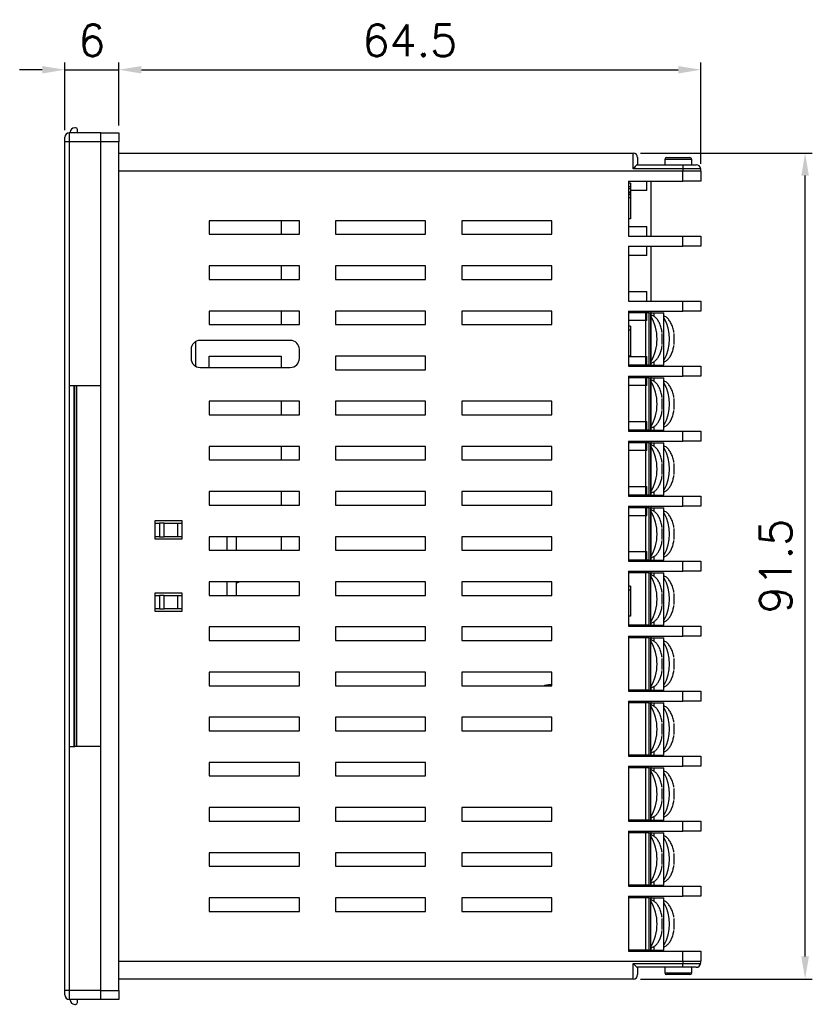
# Model space of a CAD drawing. Extents: x -3 to 729, y -109 to 136.
# Tile 3 of 4: x 160 to 248, y 7 to 116. Entities that reach past the tile are written whole.
import ezdxf

# ---------------------------------------------------------------- set-up
doc = ezdxf.new("R2010")
doc.units = 0
doc.layers.add('Z_OM_DIM', color=3, linetype='CONTINUOUS')
doc.layers.add('Z_OM_OUTLINE', color=7, linetype='CONTINUOUS', lineweight=30)
doc.styles.get("Standard").update_dxf_attribs({"font": 'txt.shx'})
doc.dimstyles.new('AM_ISO$0', dxfattribs={"dimtxt": 3.5, "dimasz": 2.5, "dimexe": 0.8, "dimexo": 0.8, "dimgap": 1.5, "dimtad": 1, "dimdec": 1, "dimzin": 1, "dimdsep": 46, "dimtxsty": 'Standard', "dimcen": 0, "dimclrd": 256, "dimclre": 256, "dimclrt": 2, "dimadec": 0, "dimazin": 2, "dimtp": 0.1, "dimtm": 0.1, "dimtfac": 0.71, "dimtdec": 1, "dimtmove": 0, "dimatfit": 3, "dimfxl": 1, "dimlwd": -1, "dimlwe": -1, "dimarcsym": 0})

# ---------------------------------------------------------------- blocks, each defined once
blk = doc.blocks.new('*D12')
at = {"layer": 'Z_OM_DIM', "transparency": 16777216}
for p, q in [((165.44, 104.09), (165.44, 111.57)), ((171.44, 104.59), (171.44, 111.57)), ((162.94, 110.77), (160.44, 110.77)), ((165.44, 110.77), (171.44, 110.77)), ((173.94, 110.77), (176.44, 110.77))]:
    blk.add_line(p, q, dxfattribs=at)
for points in [[(162.94, 111.18), (162.94, 110.35), (165.44, 110.77)], [(173.94, 111.18), (173.94, 110.35), (171.44, 110.77)]]:
    blk.add_solid(points, dxfattribs=at)
at = {"layer": 'Z_OM_DIM', "color": 2, "transparency": 16777216, "insert": (168.44, 114.02), "char_height": 3.5, "attachment_point": 5}
blk.add_mtext('6', dxfattribs=at)
blk = doc.blocks.new('*D13')
at = {"layer": 'Z_OM_DIM', "transparency": 16777216}
for p, q in [((171.44, 104.59), (171.44, 111.57)), ((235.94, 100.34), (235.94, 111.57)), ((173.94, 110.77), (233.44, 110.77))]:
    blk.add_line(p, q, dxfattribs=at)
for points in [[(173.94, 111.18), (173.94, 110.35), (171.44, 110.77)], [(233.44, 111.18), (233.44, 110.35), (235.94, 110.77)]]:
    blk.add_solid(points, dxfattribs=at)
at = {"layer": 'Z_OM_DIM', "color": 2, "transparency": 16777216, "insert": (203.69, 114.02), "char_height": 3.5, "attachment_point": 5}
blk.add_mtext('64.5', dxfattribs=at)
blk = doc.blocks.new('*D14')
at = {"layer": 'Z_OM_DIM', "transparency": 16777216}
for p, q in [((229.24, 101.54), (248.3, 101.54)), ((247.5, 12.54), (247.5, 99.04)), ((229.24, 10.04), (248.3, 10.04))]:
    blk.add_line(p, q, dxfattribs=at)
for points in [[(247.08, 99.04), (247.92, 99.04), (247.5, 101.54)], [(247.08, 12.54), (247.92, 12.54), (247.5, 10.04)]]:
    blk.add_solid(points, dxfattribs=at)
at = {"layer": 'Z_OM_DIM', "color": 2, "transparency": 16777216, "insert": (244.25, 55.79), "char_height": 3.5, "attachment_point": 5, "rotation": 90}
blk.add_mtext('91.5', dxfattribs=at)

msp = doc.modelspace()

# ---------------------------------------------------------------- linework, layer by layer
at = {"layer": 'Z_OM_OUTLINE'}
for p, q in [((165.94, 103.79), (165.94, 102.79)), ((169.44, 103.79), (165.94, 103.79)), ((166.04, 103.84), (166.04, 103.79)), ((166.64, 104.34), (166.54, 104.34)), ((166.84, 103.79), (166.84, 104.14)), ((169.44, 103.79), (171.44, 103.79)), ((169.44, 102.79), (169.44, 103.79)), ((171.44, 103.79), (171.44, 102.79)), ((165.44, 102.79), (165.44, 103.29)), ((165.44, 8.79), (165.44, 102.79)), ((165.94, 102.79), (165.44, 102.79)), ((165.94, 102.79), (165.94, 75.79)), ((169.44, 102.79), (165.94, 102.79)), ((171.44, 102.79), (169.44, 102.79)), ((169.44, 8.79), (169.44, 102.79)), ((171.44, 8.79), (171.44, 102.79)), ((171.44, 101.54), (228.44, 101.54)), ((172.94, 101.54), (176.74, 101.54)), ((228.44, 99.81), (228.44, 101.54)), ((228.94, 101.04), (228.94, 100.24)), ((231.94, 100.84), (231.94, 100.24)), ((234.94, 100.84), (231.94, 100.84)), ((232.14, 101.04), (234.74, 101.04)), ((234.94, 100.24), (234.94, 100.84)), ((233.94, 99.54), (171.44, 99.54)), ((233.94, 99.81), (228.44, 99.81)), ((228.92, 100.24), (233.94, 100.24)), ((233.94, 100.24), (233.94, 99.81)), ((233.94, 100.24), (235.43, 100.24)), ((233.94, 99.81), (233.94, 99.54)), ((235.92, 99.81), (233.94, 99.81)), ((233.94, 98.44), (233.94, 99.54)), ((235.94, 99.54), (233.94, 99.54)), ((235.94, 99.54), (235.94, 98.44)), ((227.94, 98.44), (233.94, 98.44)), ((227.94, 98.44), (227.94, 92.34)), ((228.14, 98.19), (227.94, 98.19)), ((229.94, 97.39), (229.94, 98.44)), ((230.44, 92.34), (230.44, 98.44)), ((235.94, 98.44), (233.94, 98.44)), ((228.14, 97.8), (227.94, 97.8)), ((228.14, 97.56), (227.94, 97.56)), ((228.14, 97.21), (227.94, 97.21)), ((228.14, 97.19), (227.94, 97.19)), ((228.14, 97.1), (227.94, 97.1)), ((228.14, 97.56), (228.14, 97.21)), ((229.94, 97.39), (228.14, 97.39)), ((228.14, 96.91), (227.94, 96.91)), ((228.14, 96.59), (227.94, 96.59)), ((228.14, 96.59), (228.14, 94.25)), ((191.44, 94.04), (181.44, 94.04)), ((181.44, 94.04), (181.44, 92.54)), ((189.44, 94.04), (189.44, 92.54)), ((191.44, 92.54), (191.44, 94.04)), ((205.44, 94.04), (195.44, 94.04)), ((195.44, 94.04), (195.44, 92.54)), ((205.44, 92.54), (205.44, 94.04)), ((219.44, 94.04), (209.44, 94.04)), ((209.44, 94.04), (209.44, 92.54)), ((219.44, 92.54), (219.44, 94.04)), ((228.14, 94.25), (227.94, 94.25)), ((227.94, 93.39), (229.94, 93.39)), ((229.94, 92.34), (229.94, 93.39)), ((181.44, 92.54), (191.44, 92.54)), ((195.44, 92.54), (205.44, 92.54)), ((209.44, 92.54), (219.44, 92.54)), ((227.94, 92.34), (233.94, 92.34)), ((233.94, 91.24), (233.94, 92.34)), ((233.94, 92.34), (235.94, 92.34)), ((235.94, 92.34), (235.94, 91.24)), ((227.94, 91.24), (233.94, 91.24)), ((227.94, 91.24), (227.94, 85.14)), ((229.94, 90.19), (229.94, 91.24)), ((230.44, 85.14), (230.44, 91.24)), ((235.94, 91.24), (233.94, 91.24)), ((229.94, 90.19), (227.94, 90.19)), ((191.44, 89.04), (181.44, 89.04)), ((181.44, 89.04), (181.44, 87.54)), ((189.44, 89.04), (189.44, 87.54)), ((191.44, 87.54), (191.44, 89.04)), ((205.44, 89.04), (195.44, 89.04)), ((195.44, 89.04), (195.44, 87.54)), ((205.44, 87.54), (205.44, 89.04)), ((219.44, 89.04), (209.44, 89.04)), ((209.44, 89.04), (209.44, 87.54)), ((219.44, 87.54), (219.44, 89.04)), ((181.44, 87.54), (191.44, 87.54)), ((195.44, 87.54), (205.44, 87.54)), ((209.44, 87.54), (219.44, 87.54)), ((227.94, 86.19), (229.94, 86.19)), ((229.94, 85.14), (229.94, 86.19)), ((227.94, 85.14), (233.94, 85.14)), ((233.94, 84.04), (233.94, 85.14)), ((233.94, 85.14), (235.94, 85.14)), ((235.94, 85.14), (235.94, 84.04)), ((191.44, 84.04), (181.44, 84.04)), ((181.44, 84.04), (181.44, 82.54)), ((189.44, 84.04), (189.44, 82.54)), ((191.44, 82.54), (191.44, 84.04)), ((205.44, 84.04), (195.44, 84.04)), ((195.44, 84.04), (195.44, 82.54)), ((205.44, 82.54), (205.44, 84.04)), ((219.44, 84.04), (209.44, 84.04)), ((209.44, 84.04), (209.44, 82.54)), ((219.44, 82.54), (219.44, 84.04)), ((227.94, 84.04), (233.94, 84.04)), ((227.94, 84.04), (227.94, 77.94)), ((229.94, 82.99), (229.94, 84.04)), ((229.94, 83.84), (229.94, 84.04)), ((230.44, 77.94), (230.44, 84.04)), ((230.44, 83.58), (230.44, 84.04)), ((235.94, 84.04), (233.94, 84.04)), ((229.8, 83.84), (227.94, 83.84)), ((229.94, 82.99), (227.94, 82.99)), ((229.8, 83.84), (229.8, 78.04)), ((230.2, 83.84), (229.8, 83.84)), ((230.2, 78.04), (230.2, 83.84)), ((230.2, 83.84), (230.4, 83.84)), ((230.4, 78.04), (230.4, 83.84)), ((230.44, 83.84), (230.77, 83.84)), ((230.77, 83.42), (230.77, 83.84)), ((230.77, 83.84), (231.85, 83.84)), ((231.85, 78.04), (231.85, 83.84)), ((181.44, 82.54), (191.44, 82.54)), ((195.44, 82.54), (205.44, 82.54)), ((209.44, 82.54), (219.44, 82.54)), ((228.14, 82.37), (227.94, 82.37)), ((228.14, 81.92), (227.94, 81.92)), ((228.14, 82.37), (228.14, 81.92)), ((228.14, 81.92), (228.14, 79.04)), ((190.44, 80.79), (180.44, 80.79)), ((231.66, 80.34), (231.66, 81.54)), ((232.97, 80.34), (232.97, 81.54)), ((179.44, 79.79), (179.44, 78.79)), ((179.94, 80.66), (179.94, 77.93)), ((191.44, 78.79), (191.44, 79.79)), ((181.44, 79.04), (189.44, 79.04)), ((181.44, 77.79), (181.44, 79.04)), ((189.44, 79.04), (189.44, 77.79)), ((205.44, 79.04), (195.44, 79.04)), ((195.44, 79.04), (195.44, 77.54)), ((205.44, 77.54), (205.44, 79.04)), ((228.14, 79.04), (227.94, 79.04)), ((227.94, 78.99), (229.94, 78.99)), ((229.94, 77.94), (229.94, 78.99)), ((180.44, 77.79), (190.44, 77.79)), ((195.44, 77.54), (205.44, 77.54)), ((229.8, 78.04), (227.94, 78.04)), ((227.94, 77.94), (233.94, 77.94)), ((230.2, 78.04), (229.8, 78.04)), ((229.94, 77.94), (229.94, 78.04)), ((230.2, 78.04), (230.4, 78.04)), ((230.44, 77.94), (230.44, 78.3)), ((230.44, 78.04), (230.77, 78.04)), ((230.77, 78.04), (230.77, 78.46)), ((230.77, 78.04), (231.85, 78.04)), ((233.94, 76.84), (233.94, 77.94)), ((233.94, 77.94), (235.94, 77.94)), ((235.94, 77.94), (235.94, 76.84)), ((227.94, 76.84), (233.94, 76.84)), ((227.94, 76.84), (227.94, 70.74)), ((229.8, 76.64), (227.94, 76.64)), ((229.8, 76.64), (229.8, 70.84)), ((230.2, 76.64), (229.8, 76.64)), ((229.94, 75.79), (229.94, 76.84)), ((229.94, 76.64), (229.94, 76.84)), ((230.2, 70.84), (230.2, 76.64)), ((230.2, 76.64), (230.4, 76.64)), ((230.4, 70.84), (230.4, 76.64)), ((230.44, 70.74), (230.44, 76.84)), ((230.44, 76.38), (230.44, 76.84)), ((230.44, 76.64), (230.77, 76.64)), ((230.77, 76.22), (230.77, 76.64)), ((230.77, 76.64), (231.85, 76.64)), ((231.85, 70.84), (231.85, 76.64)), ((235.94, 76.84), (233.94, 76.84)), ((165.94, 75.79), (165.94, 35.79)), ((165.94, 75.79), (166.44, 75.79)), ((166.44, 75.79), (166.44, 35.79)), ((166.44, 75.79), (166.54, 75.79)), ((166.54, 35.79), (166.54, 75.79)), ((166.54, 75.79), (169.44, 75.79)), ((166.74, 75.79), (166.74, 35.79)), ((229.94, 75.79), (227.94, 75.79)), ((231.66, 73.14), (231.66, 74.34)), ((232.97, 73.14), (232.97, 74.34)), ((191.44, 74.04), (181.44, 74.04)), ((181.44, 74.04), (181.44, 72.54)), ((189.44, 74.04), (189.44, 72.54)), ((191.44, 72.54), (191.44, 74.04)), ((205.44, 74.04), (195.44, 74.04)), ((195.44, 74.04), (195.44, 72.54)), ((205.44, 72.54), (205.44, 74.04)), ((219.44, 74.04), (209.44, 74.04)), ((209.44, 74.04), (209.44, 72.54)), ((219.44, 72.54), (219.44, 74.04)), ((181.44, 72.54), (191.44, 72.54)), ((195.44, 72.54), (205.44, 72.54)), ((209.44, 72.54), (219.44, 72.54)), ((227.94, 71.79), (229.94, 71.79)), ((229.94, 70.74), (229.94, 71.79)), ((230.44, 70.74), (230.44, 71.1)), ((230.77, 70.84), (230.77, 71.26)), ((229.8, 70.84), (227.94, 70.84)), ((227.94, 70.74), (233.94, 70.74)), ((230.2, 70.84), (229.8, 70.84)), ((229.94, 70.74), (229.94, 70.84)), ((230.2, 70.84), (230.4, 70.84)), ((230.44, 70.84), (230.77, 70.84)), ((230.77, 70.84), (231.85, 70.84)), ((233.94, 69.64), (233.94, 70.74)), ((233.94, 70.74), (235.94, 70.74)), ((235.94, 70.74), (235.94, 69.64)), ((191.44, 69.04), (181.44, 69.04)), ((181.44, 69.04), (181.44, 67.54)), ((189.44, 69.04), (189.44, 67.54)), ((191.44, 67.54), (191.44, 69.04)), ((205.44, 69.04), (195.44, 69.04)), ((195.44, 69.04), (195.44, 67.54)), ((205.44, 67.54), (205.44, 69.04)), ((219.44, 69.04), (209.44, 69.04)), ((209.44, 69.04), (209.44, 67.54)), ((219.44, 67.54), (219.44, 69.04)), ((227.94, 69.64), (233.94, 69.64)), ((227.94, 69.64), (227.94, 63.54)), ((229.8, 69.44), (227.94, 69.44)), ((229.8, 69.44), (229.8, 63.64)), ((230.2, 69.44), (229.8, 69.44)), ((229.94, 68.59), (229.94, 69.64)), ((229.94, 69.44), (229.94, 69.64)), ((230.2, 63.64), (230.2, 69.44)), ((230.2, 69.44), (230.4, 69.44)), ((230.4, 63.64), (230.4, 69.44)), ((230.44, 63.54), (230.44, 69.64)), ((230.44, 69.18), (230.44, 69.64)), ((230.44, 69.44), (230.77, 69.44)), ((230.77, 69.02), (230.77, 69.44)), ((230.77, 69.44), (231.85, 69.44)), ((231.85, 63.64), (231.85, 69.44)), ((235.94, 69.64), (233.94, 69.64)), ((229.94, 68.59), (227.94, 68.59)), ((181.44, 67.54), (191.44, 67.54)), ((195.44, 67.54), (205.44, 67.54)), ((209.44, 67.54), (219.44, 67.54)), ((231.66, 65.94), (231.66, 67.14)), ((232.97, 65.94), (232.97, 67.14)), ((227.94, 64.59), (229.94, 64.59)), ((229.94, 63.54), (229.94, 64.59)), ((191.44, 64.04), (181.44, 64.04)), ((181.44, 64.04), (181.44, 62.54)), ((189.44, 64.04), (189.44, 62.54)), ((191.44, 62.54), (191.44, 64.04)), ((205.44, 64.04), (195.44, 64.04)), ((195.44, 64.04), (195.44, 62.54)), ((205.44, 62.54), (205.44, 64.04)), ((219.44, 64.04), (209.44, 64.04)), ((209.44, 64.04), (209.44, 62.54)), ((219.44, 62.54), (219.44, 64.04)), ((229.8, 63.64), (227.94, 63.64)), ((227.94, 63.54), (233.94, 63.54)), ((230.2, 63.64), (229.8, 63.64)), ((229.94, 63.54), (229.94, 63.64)), ((230.2, 63.64), (230.4, 63.64)), ((230.44, 63.54), (230.44, 63.9)), ((230.44, 63.64), (230.77, 63.64)), ((230.77, 63.64), (230.77, 64.06)), ((230.77, 63.64), (231.85, 63.64)), ((233.94, 62.44), (233.94, 63.54)), ((233.94, 63.54), (235.94, 63.54)), ((235.94, 63.54), (235.94, 62.44)), ((181.44, 62.54), (191.44, 62.54)), ((195.44, 62.54), (205.44, 62.54)), ((209.44, 62.54), (219.44, 62.54)), ((227.94, 62.44), (233.94, 62.44)), ((227.94, 62.44), (227.94, 56.34)), ((229.8, 62.24), (227.94, 62.24)), ((229.8, 62.24), (229.8, 56.44)), ((230.2, 62.24), (229.8, 62.24)), ((229.94, 61.39), (229.94, 62.44)), ((229.94, 62.24), (229.94, 62.44)), ((230.2, 56.44), (230.2, 62.24)), ((230.2, 62.24), (230.4, 62.24)), ((230.4, 56.44), (230.4, 62.24)), ((230.44, 56.34), (230.44, 62.44)), ((230.44, 61.98), (230.44, 62.44)), ((230.44, 62.24), (230.77, 62.24)), ((230.77, 61.82), (230.77, 62.24)), ((230.77, 62.24), (231.85, 62.24)), ((231.85, 56.44), (231.85, 62.24)), ((235.94, 62.44), (233.94, 62.44)), ((227.94, 61.39), (229.94, 61.39)), ((178.44, 60.79), (175.44, 60.79)), ((175.44, 60.79), (175.44, 58.79)), ((175.44, 60.54), (175.94, 60.54)), ((175.94, 60.54), (175.94, 59.04)), ((176.44, 60.54), (175.94, 60.54)), ((176.44, 59.04), (176.44, 60.54)), ((176.44, 60.54), (177.94, 60.54)), ((177.94, 60.54), (177.94, 59.04)), ((177.94, 60.54), (178.44, 60.54)), ((178.44, 58.79), (178.44, 60.79)), ((175.94, 59.04), (175.44, 59.04)), ((175.94, 59.04), (176.44, 59.04)), ((177.94, 59.04), (176.44, 59.04)), ((178.44, 59.04), (177.94, 59.04)), ((191.44, 59.04), (181.44, 59.04)), ((181.44, 59.04), (181.44, 57.54)), ((183.44, 57.54), (183.44, 59.04)), ((184.44, 59.04), (184.44, 57.54)), ((189.44, 59.04), (189.44, 57.54)), ((191.44, 57.54), (191.44, 59.04)), ((205.44, 59.04), (195.44, 59.04)), ((195.44, 59.04), (195.44, 57.54)), ((205.44, 57.54), (205.44, 59.04)), ((219.44, 59.04), (209.44, 59.04)), ((209.44, 59.04), (209.44, 57.54)), ((219.44, 57.54), (219.44, 59.04)), ((231.66, 58.74), (231.66, 59.94)), ((232.97, 58.74), (232.97, 59.94)), ((175.44, 58.79), (178.44, 58.79)), ((181.44, 57.54), (191.44, 57.54)), ((195.44, 57.54), (205.44, 57.54)), ((209.44, 57.54), (219.44, 57.54)), ((227.94, 57.39), (229.94, 57.39)), ((229.94, 56.34), (229.94, 57.39)), ((230.77, 56.44), (230.77, 56.86)), ((229.8, 56.44), (227.94, 56.44)), ((227.94, 56.34), (233.94, 56.34)), ((230.2, 56.44), (229.8, 56.44)), ((229.94, 56.34), (229.94, 56.44)), ((230.2, 56.44), (230.4, 56.44)), ((230.44, 56.34), (230.44, 56.7)), ((230.44, 56.44), (230.77, 56.44)), ((230.77, 56.44), (231.85, 56.44)), ((233.94, 55.24), (233.94, 56.34)), ((233.94, 56.34), (235.94, 56.34)), ((235.94, 56.34), (235.94, 55.24)), ((227.94, 55.24), (233.94, 55.24)), ((227.94, 55.24), (227.94, 49.14)), ((229.8, 55.04), (227.94, 55.04)), ((229.8, 55.04), (229.8, 49.24)), ((230.2, 55.04), (229.8, 55.04)), ((229.94, 55.04), (229.94, 55.24)), ((230.2, 49.24), (230.2, 55.04)), ((230.2, 55.04), (230.4, 55.04)), ((230.4, 49.24), (230.4, 55.04)), ((230.44, 54.78), (230.44, 55.24)), ((230.44, 55.04), (230.77, 55.04)), ((230.77, 54.62), (230.77, 55.04)), ((230.77, 55.04), (231.85, 55.04)), ((231.85, 49.24), (231.85, 55.04)), ((235.94, 55.24), (233.94, 55.24)), ((191.44, 54.04), (181.44, 54.04)), ((181.44, 54.04), (181.44, 52.54)), ((183.44, 52.54), (183.44, 54.04)), ((184.44, 54.04), (184.44, 52.54)), ((191.44, 52.54), (191.44, 54.04)), ((205.44, 54.04), (195.44, 54.04)), ((195.44, 54.04), (195.44, 52.54)), ((205.44, 52.54), (205.44, 54.04)), ((219.44, 54.04), (209.44, 54.04)), ((209.44, 54.04), (209.44, 52.54)), ((219.44, 52.54), (219.44, 54.04)), ((228.14, 53.57), (227.94, 53.57)), ((228.14, 53.57), (228.14, 53.12)), ((178.44, 52.79), (175.44, 52.79)), ((175.44, 52.79), (175.44, 50.79)), ((178.44, 52.79), (175.44, 52.79)), ((175.44, 52.54), (175.94, 52.54)), ((175.94, 52.54), (175.94, 51.04)), ((176.44, 52.54), (175.94, 52.54)), ((176.44, 51.04), (176.44, 52.54)), ((176.44, 52.54), (177.94, 52.54)), ((177.94, 52.54), (177.94, 51.04)), ((177.94, 52.54), (178.44, 52.54)), ((178.44, 50.79), (178.44, 52.79)), ((181.44, 52.54), (191.44, 52.54)), ((195.44, 52.54), (205.44, 52.54)), ((209.44, 52.54), (219.44, 52.54)), ((228.14, 53.12), (227.94, 53.12)), ((228.14, 53.12), (228.14, 50.24)), ((231.66, 51.54), (231.66, 52.74)), ((232.97, 51.54), (232.97, 52.74)), ((175.94, 51.04), (175.44, 51.04)), ((175.44, 50.79), (178.44, 50.79)), ((175.94, 51.04), (176.44, 51.04)), ((177.94, 51.04), (176.44, 51.04)), ((178.44, 51.04), (177.94, 51.04)), ((228.14, 50.24), (227.94, 50.24)), ((229.8, 49.24), (227.94, 49.24)), ((227.94, 49.14), (233.94, 49.14)), ((230.2, 49.24), (229.8, 49.24)), ((229.94, 49.14), (229.94, 49.24)), ((230.2, 49.24), (230.4, 49.24)), ((230.44, 49.14), (230.44, 49.5)), ((230.44, 49.24), (230.77, 49.24)), ((230.77, 49.24), (230.77, 49.66)), ((230.77, 49.24), (231.85, 49.24)), ((233.94, 48.04), (233.94, 49.14)), ((233.94, 49.14), (235.94, 49.14)), ((235.94, 49.14), (235.94, 48.04)), ((191.44, 49.04), (181.44, 49.04)), ((181.44, 49.04), (181.44, 47.54)), ((191.44, 47.54), (191.44, 49.04)), ((205.44, 49.04), (195.44, 49.04)), ((195.44, 49.04), (195.44, 47.54)), ((205.44, 47.54), (205.44, 49.04)), ((219.44, 49.04), (209.44, 49.04)), ((209.44, 49.04), (209.44, 47.54)), ((219.44, 47.54), (219.44, 49.04)), ((227.94, 48.04), (233.94, 48.04)), ((227.94, 48.04), (227.94, 41.94)), ((229.94, 47.84), (229.94, 48.04)), ((230.44, 47.58), (230.44, 48.04)), ((235.94, 48.04), (233.94, 48.04)), ((181.44, 47.54), (191.44, 47.54)), ((195.44, 47.54), (205.44, 47.54)), ((209.44, 47.54), (219.44, 47.54)), ((229.8, 47.84), (227.94, 47.84)), ((229.8, 47.84), (229.8, 42.04)), ((230.2, 47.84), (229.8, 47.84)), ((230.2, 42.04), (230.2, 47.84)), ((230.2, 47.84), (230.4, 47.84)), ((230.4, 42.04), (230.4, 47.84)), ((230.44, 47.84), (230.77, 47.84)), ((230.77, 47.42), (230.77, 47.84)), ((230.77, 47.84), (231.85, 47.84)), ((231.85, 42.04), (231.85, 47.84)), ((231.66, 44.34), (231.66, 45.54)), ((232.97, 44.34), (232.97, 45.54)), ((191.44, 44.04), (181.44, 44.04)), ((181.44, 44.04), (181.44, 42.54)), ((191.44, 42.54), (191.44, 44.04)), ((205.44, 44.04), (195.44, 44.04)), ((195.44, 44.04), (195.44, 42.54)), ((205.44, 42.54), (205.44, 44.04)), ((219.44, 44.04), (209.44, 44.04)), ((209.44, 44.04), (209.44, 42.54)), ((219.44, 42.54), (219.44, 44.04)), ((181.44, 42.54), (191.44, 42.54)), ((195.44, 42.54), (205.44, 42.54)), ((209.44, 42.54), (219.44, 42.54)), ((219.44, 42.64), (219.04, 42.64)), ((229.8, 42.04), (227.94, 42.04)), ((227.94, 41.94), (233.94, 41.94)), ((230.2, 42.04), (229.8, 42.04)), ((229.94, 41.94), (229.94, 42.04)), ((230.2, 42.04), (230.4, 42.04)), ((230.44, 41.94), (230.44, 42.3)), ((230.44, 42.04), (230.77, 42.04)), ((230.77, 42.04), (230.77, 42.46)), ((230.77, 42.04), (231.85, 42.04)), ((233.94, 40.84), (233.94, 41.94)), ((233.94, 41.94), (235.94, 41.94)), ((235.94, 41.94), (235.94, 40.84)), ((227.94, 40.84), (227.94, 34.74)), ((227.94, 40.84), (233.94, 40.84)), ((229.8, 40.64), (227.94, 40.64)), ((229.8, 40.64), (229.8, 34.84)), ((230.2, 40.64), (229.8, 40.64)), ((229.94, 40.64), (229.94, 40.84)), ((230.2, 34.84), (230.2, 40.64)), ((230.2, 40.64), (230.4, 40.64)), ((230.4, 34.84), (230.4, 40.64)), ((230.44, 40.38), (230.44, 40.84)), ((230.44, 40.64), (230.77, 40.64)), ((230.77, 40.22), (230.77, 40.64)), ((230.77, 40.64), (231.85, 40.64)), ((231.85, 34.84), (231.85, 40.64)), ((235.94, 40.84), (233.94, 40.84)), ((191.44, 39.04), (181.44, 39.04)), ((181.44, 39.04), (181.44, 37.54)), ((191.44, 37.54), (191.44, 39.04)), ((205.44, 39.04), (195.44, 39.04)), ((195.44, 39.04), (195.44, 37.54)), ((205.44, 37.54), (205.44, 39.04)), ((219.44, 39.04), (209.44, 39.04)), ((209.44, 39.04), (209.44, 37.54)), ((219.44, 37.54), (219.44, 39.04)), ((231.66, 37.14), (231.66, 38.34)), ((232.97, 37.14), (232.97, 38.34)), ((181.44, 37.54), (191.44, 37.54)), ((195.44, 37.54), (205.44, 37.54)), ((209.44, 37.54), (219.44, 37.54)), ((165.94, 35.79), (166.44, 35.79)), ((165.94, 35.79), (165.94, 8.79)), ((166.44, 35.79), (166.54, 35.79)), ((169.44, 35.79), (166.54, 35.79)), ((230.44, 34.74), (230.44, 35.1)), ((230.77, 34.84), (230.77, 35.26)), ((191.44, 34.04), (181.44, 34.04)), ((181.44, 34.04), (181.44, 32.54)), ((191.44, 32.54), (191.44, 34.04)), ((205.44, 34.04), (195.44, 34.04)), ((195.44, 34.04), (195.44, 32.54)), ((205.44, 32.54), (205.44, 34.04)), ((229.8, 34.84), (227.94, 34.84)), ((227.94, 34.74), (233.94, 34.74)), ((230.2, 34.84), (229.8, 34.84)), ((229.94, 34.74), (229.94, 34.84)), ((230.2, 34.84), (230.4, 34.84)), ((230.44, 34.84), (230.77, 34.84)), ((230.77, 34.84), (231.85, 34.84)), ((233.94, 33.64), (233.94, 34.74)), ((233.94, 34.74), (235.94, 34.74)), ((235.94, 34.74), (235.94, 33.64)), ((227.94, 33.64), (227.94, 27.54)), ((227.94, 33.64), (233.94, 33.64)), ((229.8, 33.44), (227.94, 33.44)), ((229.8, 33.44), (229.8, 27.64)), ((230.2, 33.44), (229.8, 33.44)), ((229.94, 33.44), (229.94, 33.64)), ((230.2, 27.64), (230.2, 33.44)), ((230.2, 33.44), (230.4, 33.44)), ((230.4, 27.64), (230.4, 33.44)), ((230.44, 33.18), (230.44, 33.64)), ((230.44, 33.44), (230.77, 33.44)), ((230.77, 33.02), (230.77, 33.44)), ((230.77, 33.44), (231.85, 33.44)), ((231.85, 27.64), (231.85, 33.44)), ((235.94, 33.64), (233.94, 33.64)), ((181.44, 32.54), (191.44, 32.54)), ((195.44, 32.54), (205.44, 32.54)), ((231.66, 29.94), (231.66, 31.14)), ((232.97, 29.94), (232.97, 31.14)), ((191.44, 29.04), (181.44, 29.04)), ((181.44, 29.04), (181.44, 27.54)), ((191.44, 27.54), (191.44, 29.04)), ((205.44, 29.04), (195.44, 29.04)), ((195.44, 29.04), (195.44, 27.54)), ((205.44, 27.54), (205.44, 29.04)), ((219.44, 29.04), (209.44, 29.04)), ((209.44, 29.04), (209.44, 27.54)), ((219.44, 27.54), (219.44, 29.04)), ((181.44, 27.54), (191.44, 27.54)), ((195.44, 27.54), (205.44, 27.54)), ((209.44, 27.54), (219.44, 27.54)), ((229.8, 27.64), (227.94, 27.64)), ((227.94, 27.54), (233.94, 27.54)), ((230.2, 27.64), (229.8, 27.64)), ((229.94, 27.54), (229.94, 27.64)), ((230.2, 27.64), (230.4, 27.64)), ((230.44, 27.54), (230.44, 27.9)), ((230.44, 27.64), (230.77, 27.64)), ((230.77, 27.64), (230.77, 28.06)), ((230.77, 27.64), (231.85, 27.64)), ((233.94, 26.44), (233.94, 27.54)), ((233.94, 27.54), (235.94, 27.54)), ((235.94, 27.54), (235.94, 26.44)), ((227.94, 26.44), (227.94, 20.34)), ((227.94, 26.44), (233.94, 26.44)), ((229.8, 26.24), (227.94, 26.24)), ((229.8, 26.24), (229.8, 20.44)), ((230.2, 26.24), (229.8, 26.24)), ((229.94, 26.24), (229.94, 26.44)), ((230.2, 20.44), (230.2, 26.24)), ((230.2, 26.24), (230.4, 26.24)), ((230.4, 20.44), (230.4, 26.24)), ((230.44, 25.98), (230.44, 26.44)), ((230.44, 26.24), (230.77, 26.24)), ((230.77, 25.82), (230.77, 26.24)), ((230.77, 26.24), (231.85, 26.24)), ((231.85, 20.44), (231.85, 26.24)), ((235.94, 26.44), (233.94, 26.44)), ((191.44, 24.04), (181.44, 24.04)), ((181.44, 24.04), (181.44, 22.54)), ((191.44, 22.54), (191.44, 24.04)), ((205.44, 24.04), (195.44, 24.04)), ((195.44, 24.04), (195.44, 22.54)), ((205.44, 22.54), (205.44, 24.04)), ((219.44, 24.04), (209.44, 24.04)), ((209.44, 24.04), (209.44, 22.54)), ((219.44, 22.54), (219.44, 24.04)), ((231.66, 22.74), (231.66, 23.94)), ((232.97, 22.74), (232.97, 23.94)), ((181.44, 22.54), (191.44, 22.54)), ((195.44, 22.54), (205.44, 22.54)), ((209.44, 22.54), (219.44, 22.54)), ((230.77, 20.44), (230.77, 20.86)), ((229.8, 20.44), (227.94, 20.44)), ((227.94, 20.34), (233.94, 20.34)), ((230.2, 20.44), (229.8, 20.44)), ((229.94, 20.34), (229.94, 20.44)), ((230.2, 20.44), (230.4, 20.44)), ((230.44, 20.34), (230.44, 20.7)), ((230.44, 20.44), (230.77, 20.44)), ((230.77, 20.44), (231.85, 20.44)), ((233.94, 19.24), (233.94, 20.34)), ((233.94, 20.34), (235.94, 20.34)), ((235.94, 20.34), (235.94, 19.24)), ((191.44, 19.04), (181.44, 19.04)), ((181.44, 19.04), (181.44, 17.54)), ((191.44, 17.54), (191.44, 19.04)), ((205.44, 19.04), (195.44, 19.04)), ((195.44, 19.04), (195.44, 17.54)), ((205.44, 17.54), (205.44, 19.04)), ((219.44, 19.04), (209.44, 19.04)), ((209.44, 19.04), (209.44, 17.54)), ((219.44, 17.54), (219.44, 19.04)), ((227.94, 19.24), (227.94, 13.14)), ((227.94, 19.24), (233.94, 19.24)), ((229.8, 19.04), (227.94, 19.04)), ((229.8, 19.04), (229.8, 13.24)), ((230.2, 19.04), (229.8, 19.04)), ((229.94, 19.04), (229.94, 19.24)), ((230.2, 13.24), (230.2, 19.04)), ((230.2, 19.04), (230.4, 19.04)), ((230.4, 13.24), (230.4, 19.04)), ((230.44, 18.78), (230.44, 19.24)), ((230.44, 19.04), (230.77, 19.04)), ((230.77, 18.62), (230.77, 19.04)), ((230.77, 19.04), (231.85, 19.04)), ((231.85, 13.24), (231.85, 19.04)), ((235.94, 19.24), (233.94, 19.24)), ((181.44, 17.54), (191.44, 17.54)), ((195.44, 17.54), (205.44, 17.54)), ((209.44, 17.54), (219.44, 17.54)), ((231.66, 15.54), (231.66, 16.74)), ((232.97, 15.54), (232.97, 16.74)), ((229.8, 13.24), (227.94, 13.24)), ((227.94, 13.14), (233.94, 13.14)), ((230.2, 13.24), (229.8, 13.24)), ((229.94, 13.14), (229.94, 13.24)), ((230.2, 13.24), (230.4, 13.24)), ((230.44, 13.14), (230.44, 13.5)), ((230.44, 13.24), (230.77, 13.24)), ((230.77, 13.24), (230.77, 13.66)), ((230.77, 13.24), (231.85, 13.24)), ((233.94, 12.04), (233.94, 13.14)), ((233.94, 13.14), (235.94, 13.14)), ((235.94, 13.14), (235.94, 12.04)), ((171.44, 12.04), (233.94, 12.04)), ((233.94, 12.04), (235.94, 12.04)), ((233.94, 12.04), (233.94, 11.78)), ((228.44, 11.78), (233.94, 11.78)), ((228.44, 10.04), (228.44, 11.78)), ((233.94, 11.34), (228.92, 11.34)), ((228.94, 11.34), (228.94, 10.54)), ((231.94, 11.34), (231.94, 10.74)), ((233.94, 11.78), (235.92, 11.78)), ((233.94, 11.34), (233.94, 11.78)), ((235.43, 11.34), (233.94, 11.34)), ((234.94, 10.74), (234.94, 11.34)), ((228.44, 10.04), (171.44, 10.04)), ((231.94, 10.74), (234.94, 10.74)), ((234.74, 10.54), (232.14, 10.54)), ((165.94, 8.79), (165.44, 8.79)), ((165.44, 8.29), (165.44, 8.79)), ((165.94, 8.79), (165.94, 7.79)), ((169.44, 8.79), (165.94, 8.79)), ((169.44, 7.79), (169.44, 8.79)), ((169.44, 8.79), (171.44, 8.79)), ((171.44, 8.79), (171.44, 7.79)), ((169.44, 7.79), (165.94, 7.79)), ((166.04, 7.79), (166.04, 7.74)), ((166.84, 7.44), (166.84, 7.79)), ((171.44, 7.79), (169.44, 7.79)), ((166.54, 7.24), (166.64, 7.24))]:
    msp.add_line(p, q, dxfattribs=at)
at = {"layer": 'Z_OM_OUTLINE', "flags": 128}
msp.add_lwpolyline([(219.04, 42.64), (218.63, 42.57), (218.56, 42.54)], dxfattribs=at)
at = {"layer": 'Z_OM_OUTLINE'}
for centre, radius, start, end in [((165.94, 103.29), 0.5, 90, 180), ((166.54, 103.84), 0.5, 90, 180), ((166.64, 104.14), 0.2, 0, 90), ((228.44, 101.04), 0.5, 0, 90), ((232.14, 100.84), 0.2, 90, 180), ((234.74, 100.84), 0.2, 0, 90), ((235.43, 99.74), 0.5, 7.6623, 90), ((233.94, 99.54), 2, 0, 7.6623), ((225.96, 80.94), 5.13, 330.0045, 29.9955), ((227.74, 80.94), 4.74, 330.0612, 29.9388), ((180.44, 79.79), 1, 90, 180), ((190.44, 79.79), 1, 0, 90), ((180.44, 78.79), 1, 180, 270), ((190.44, 78.79), 1, 270, 0), ((225.96, 73.74), 5.13, 330.0045, 29.9955), ((227.74, 73.74), 4.74, 330.0612, 29.9388), ((225.96, 66.54), 5.13, 330.0045, 29.9955), ((227.74, 66.54), 4.74, 330.0613, 29.9387), ((225.96, 59.34), 5.13, 330.0045, 29.9955), ((227.74, 59.34), 4.74, 330.0612, 29.9388), ((225.96, 52.14), 5.13, 330.0045, 29.9955), ((184.34, 54.94), 1, 275.7392, 295.8419), ((227.74, 52.14), 4.74, 330.0612, 29.9388), ((225.96, 44.94), 5.13, 330.0045, 29.9955), ((227.74, 44.94), 4.74, 330.0612, 29.9388), ((225.96, 37.74), 5.13, 330.0045, 29.9955), ((227.74, 37.74), 4.74, 330.0613, 29.9387), ((225.96, 30.54), 5.13, 330.0045, 29.9955), ((227.74, 30.54), 4.74, 330.0612, 29.9388), ((225.96, 23.34), 5.13, 330.0045, 29.9955), ((227.74, 23.34), 4.74, 330.0612, 29.9388), ((225.96, 16.14), 5.13, 330.0045, 29.9955), ((227.74, 16.14), 4.74, 330.0613, 29.9387), ((233.94, 12.04), 2, 352.3377, 0), ((235.43, 11.84), 0.5, 270, 352.3377), ((228.44, 10.54), 0.5, 270, 0), ((232.14, 10.74), 0.2, 180, 270), ((234.74, 10.74), 0.2, 270, 0), ((165.94, 8.29), 0.5, 180, 270), ((166.54, 7.74), 0.5, 180, 270), ((166.64, 7.44), 0.2, 270, 0)]:
    msp.add_arc(centre, radius, start, end, dxfattribs=at)
for points, knots in [([(228.92, 100.24), (228.9, 100.24), (228.86, 100.23), (228.77, 100.15), (228.65, 100.04), (228.53, 99.91), (228.46, 99.83), (228.44, 99.81), (228.44, 99.81)], [0, 0, 0, 0, 0.196359, 0.391327, 0.624814, 0.90841, 0.994045, 1, 1, 1, 1]), ([(228.14, 98.19), (228.14, 98.11), (228.14, 97.96), (228.14, 97.85), (228.14, 97.8)], [0, 0, 0, 0, 0.559948, 1, 1, 1, 1]), ([(228.14, 97.8), (228.14, 97.74), (228.14, 97.63), (228.14, 97.58), (228.14, 97.56)], [0, 0, 0, 0, 0.559725, 1, 1, 1, 1]), ([(228.14, 97.21), (228.14, 97.21), (228.14, 97.21), (228.14, 97.2), (228.14, 97.19)], [0, 0, 0, 0, 0.5600676, 1, 1, 1, 1]), ([(228.14, 97.16), (228.14, 97.16), (228.14, 97.15), (228.14, 97.12), (228.14, 97.1)], [0, 0, 0, 0, 0.1313264, 1, 1, 1, 1]), ([(228.14, 97.1), (228.14, 97.07), (228.14, 97.01), (228.14, 96.94), (228.14, 96.91)], [0, 0, 0, 0, 0.558788, 1, 1, 1, 1]), ([(228.14, 96.91), (228.14, 96.85), (228.14, 96.74), (228.14, 96.64), (228.14, 96.59)], [0, 0, 0, 0, 0.5599326, 1, 1, 1, 1]), ([(231.64, 81.68), (231.64, 81.71), (231.62, 81.92), (231.53, 82.3), (231.37, 82.73), (231.15, 83.09), (230.89, 83.36), (230.65, 83.53), (230.49, 83.57), (230.44, 83.58)], [0, 0, 0, 0, 0.037554, 0.243425, 0.468003, 0.643128, 0.796341, 0.945133, 1, 1, 1, 1]), ([(232.95, 81.68), (232.94, 81.76), (232.9, 82.03), (232.77, 82.45), (232.56, 82.87), (232.29, 83.21), (232.05, 83.42), (231.89, 83.49), (231.85, 83.5)], [0, 0, 0, 0, 0.107732, 0.341915, 0.568078, 0.762025, 0.939522, 1, 1, 1, 1]), ([(230.37, 78.28), (230.39, 78.28), (230.52, 78.3), (230.74, 78.42), (231.01, 78.63), (231.22, 78.9), (231.4, 79.24), (231.55, 79.66), (231.63, 80), (231.64, 80.2), (231.64, 80.21)], [0, 0, 0, 0, 0.017749, 0.15645, 0.290715, 0.430696, 0.588941, 0.780279, 0.988889, 1, 1, 1, 1]), ([(231.85, 78.38), (231.88, 78.4), (232.04, 78.46), (232.26, 78.65), (232.51, 78.94), (232.71, 79.31), (232.87, 79.74), (232.93, 80.06), (232.95, 80.21)], [0, 0, 0, 0, 0.055453, 0.220543, 0.393895, 0.587297, 0.80794, 1, 1, 1, 1]), ([(231.64, 74.48), (231.64, 74.51), (231.62, 74.72), (231.53, 75.1), (231.37, 75.53), (231.15, 75.89), (230.89, 76.16), (230.65, 76.33), (230.49, 76.37), (230.44, 76.38)], [0, 0, 0, 0, 0.0375542, 0.2434251, 0.468003, 0.6431283, 0.7963412, 0.9451326, 1, 1, 1, 1]), ([(232.95, 74.48), (232.94, 74.56), (232.9, 74.83), (232.77, 75.25), (232.56, 75.67), (232.29, 76.01), (232.05, 76.22), (231.89, 76.29), (231.85, 76.3)], [0, 0, 0, 0, 0.107732, 0.341915, 0.568078, 0.762025, 0.939522, 1, 1, 1, 1]), ([(230.44, 71.1), (230.54, 71.14), (230.75, 71.22), (231.01, 71.43), (231.22, 71.7), (231.4, 72.04), (231.55, 72.46), (231.63, 72.8), (231.64, 73), (231.64, 73.01)], [0, 0, 0, 0, 0.130812, 0.269157, 0.413393, 0.576447, 0.773601, 0.988551, 1, 1, 1, 1]), ([(231.85, 71.18), (231.88, 71.2), (232.04, 71.26), (232.26, 71.45), (232.51, 71.74), (232.71, 72.11), (232.87, 72.54), (232.93, 72.86), (232.95, 73.01)], [0, 0, 0, 0, 0.055453, 0.220543, 0.393895, 0.587297, 0.80794, 1, 1, 1, 1]), ([(231.64, 67.28), (231.64, 67.31), (231.62, 67.52), (231.53, 67.9), (231.37, 68.33), (231.15, 68.69), (230.89, 68.96), (230.65, 69.13), (230.49, 69.17), (230.44, 69.18)], [0, 0, 0, 0, 0.037554, 0.243425, 0.468003, 0.643128, 0.796341, 0.945133, 1, 1, 1, 1]), ([(232.95, 67.28), (232.94, 67.36), (232.9, 67.63), (232.77, 68.05), (232.56, 68.47), (232.29, 68.81), (232.05, 69.02), (231.89, 69.09), (231.85, 69.1)], [0, 0, 0, 0, 0.107731, 0.341915, 0.568078, 0.762025, 0.939522, 1, 1, 1, 1]), ([(230.44, 63.9), (230.54, 63.94), (230.75, 64.02), (231.01, 64.23), (231.22, 64.5), (231.4, 64.84), (231.55, 65.26), (231.63, 65.6), (231.64, 65.8), (231.64, 65.81)], [0, 0, 0, 0, 0.1308121, 0.2691571, 0.4133931, 0.5764478, 0.7736014, 0.9885515, 1, 1, 1, 1]), ([(231.85, 63.98), (231.88, 64), (232.04, 64.06), (232.26, 64.25), (232.51, 64.54), (232.71, 64.91), (232.87, 65.34), (232.93, 65.66), (232.95, 65.81)], [0, 0, 0, 0, 0.055453, 0.220543, 0.393895, 0.587297, 0.80794, 1, 1, 1, 1]), ([(231.64, 60.08), (231.64, 60.11), (231.62, 60.32), (231.53, 60.7), (231.37, 61.13), (231.15, 61.49), (230.89, 61.76), (230.65, 61.93), (230.49, 61.97), (230.44, 61.98)], [0, 0, 0, 0, 0.037554, 0.243425, 0.468003, 0.643128, 0.796341, 0.945133, 1, 1, 1, 1]), ([(232.95, 60.08), (232.94, 60.16), (232.9, 60.43), (232.77, 60.85), (232.56, 61.27), (232.29, 61.61), (232.05, 61.82), (231.89, 61.89), (231.85, 61.9)], [0, 0, 0, 0, 0.107732, 0.341915, 0.568078, 0.762025, 0.939522, 1, 1, 1, 1]), ([(230.44, 56.7), (230.54, 56.74), (230.75, 56.82), (231.01, 57.03), (231.22, 57.3), (231.4, 57.64), (231.55, 58.06), (231.63, 58.4), (231.64, 58.6), (231.64, 58.61)], [0, 0, 0, 0, 0.130812, 0.269157, 0.413393, 0.576447, 0.773601, 0.988551, 1, 1, 1, 1]), ([(231.85, 56.78), (231.88, 56.8), (232.04, 56.86), (232.26, 57.05), (232.51, 57.34), (232.71, 57.71), (232.87, 58.14), (232.93, 58.46), (232.95, 58.61)], [0, 0, 0, 0, 0.055453, 0.220543, 0.393895, 0.587297, 0.80794, 1, 1, 1, 1]), ([(231.64, 52.88), (231.64, 52.91), (231.62, 53.12), (231.53, 53.5), (231.37, 53.93), (231.15, 54.29), (230.89, 54.56), (230.65, 54.73), (230.49, 54.77), (230.44, 54.78)], [0, 0, 0, 0, 0.037554, 0.243425, 0.468003, 0.643128, 0.796341, 0.945133, 1, 1, 1, 1]), ([(232.95, 52.88), (232.94, 52.96), (232.9, 53.23), (232.77, 53.65), (232.56, 54.07), (232.29, 54.41), (232.05, 54.62), (231.89, 54.69), (231.85, 54.7)], [0, 0, 0, 0, 0.107732, 0.341915, 0.568078, 0.762025, 0.939522, 1, 1, 1, 1]), ([(230.37, 49.48), (230.39, 49.48), (230.52, 49.5), (230.74, 49.62), (231.01, 49.83), (231.22, 50.1), (231.4, 50.44), (231.55, 50.86), (231.63, 51.2), (231.64, 51.4), (231.64, 51.41)], [0, 0, 0, 0, 0.017749, 0.15645, 0.290715, 0.430696, 0.588941, 0.780279, 0.988889, 1, 1, 1, 1]), ([(231.85, 49.58), (231.88, 49.6), (232.04, 49.66), (232.26, 49.85), (232.51, 50.14), (232.71, 50.51), (232.87, 50.94), (232.93, 51.26), (232.95, 51.41)], [0, 0, 0, 0, 0.055453, 0.220543, 0.393895, 0.587297, 0.80794, 1, 1, 1, 1]), ([(231.64, 45.68), (231.64, 45.71), (231.62, 45.92), (231.53, 46.3), (231.37, 46.73), (231.15, 47.09), (230.89, 47.36), (230.65, 47.53), (230.49, 47.57), (230.44, 47.58)], [0, 0, 0, 0, 0.0375542, 0.2434251, 0.468003, 0.6431283, 0.7963412, 0.9451326, 1, 1, 1, 1]), ([(232.95, 45.68), (232.94, 45.76), (232.9, 46.03), (232.77, 46.45), (232.56, 46.87), (232.29, 47.21), (232.05, 47.42), (231.89, 47.49), (231.85, 47.5)], [0, 0, 0, 0, 0.107732, 0.341915, 0.568078, 0.762025, 0.939522, 1, 1, 1, 1]), ([(230.44, 42.3), (230.54, 42.34), (230.75, 42.42), (231.01, 42.63), (231.22, 42.9), (231.4, 43.24), (231.55, 43.66), (231.63, 44), (231.64, 44.2), (231.64, 44.21)], [0, 0, 0, 0, 0.130812, 0.269157, 0.413393, 0.576447, 0.773601, 0.988551, 1, 1, 1, 1]), ([(231.85, 42.38), (231.88, 42.4), (232.04, 42.46), (232.26, 42.65), (232.51, 42.94), (232.71, 43.31), (232.87, 43.74), (232.93, 44.06), (232.95, 44.21)], [0, 0, 0, 0, 0.055453, 0.220543, 0.393895, 0.587297, 0.80794, 1, 1, 1, 1]), ([(231.64, 38.48), (231.64, 38.51), (231.62, 38.72), (231.53, 39.1), (231.37, 39.53), (231.15, 39.89), (230.89, 40.16), (230.65, 40.33), (230.49, 40.37), (230.44, 40.38)], [0, 0, 0, 0, 0.037554, 0.243425, 0.468003, 0.643128, 0.796341, 0.945133, 1, 1, 1, 1]), ([(232.95, 38.48), (232.94, 38.56), (232.9, 38.83), (232.77, 39.25), (232.56, 39.67), (232.29, 40.01), (232.05, 40.22), (231.89, 40.29), (231.85, 40.3)], [0, 0, 0, 0, 0.107731, 0.341915, 0.568078, 0.762025, 0.939522, 1, 1, 1, 1]), ([(230.44, 35.1), (230.54, 35.14), (230.75, 35.22), (231.01, 35.43), (231.22, 35.7), (231.4, 36.04), (231.55, 36.46), (231.63, 36.8), (231.64, 37), (231.64, 37.01)], [0, 0, 0, 0, 0.1308121, 0.2691571, 0.4133931, 0.5764478, 0.7736014, 0.9885515, 1, 1, 1, 1]), ([(231.85, 35.18), (231.88, 35.2), (232.04, 35.26), (232.26, 35.45), (232.51, 35.74), (232.71, 36.11), (232.87, 36.54), (232.93, 36.86), (232.95, 37.01)], [0, 0, 0, 0, 0.055453, 0.220543, 0.393895, 0.587297, 0.80794, 1, 1, 1, 1]), ([(231.64, 31.28), (231.64, 31.31), (231.62, 31.52), (231.53, 31.9), (231.37, 32.33), (231.15, 32.69), (230.89, 32.96), (230.65, 33.13), (230.49, 33.17), (230.44, 33.18)], [0, 0, 0, 0, 0.037554, 0.243425, 0.468003, 0.643128, 0.796341, 0.945133, 1, 1, 1, 1]), ([(232.95, 31.28), (232.94, 31.36), (232.9, 31.63), (232.77, 32.05), (232.56, 32.47), (232.29, 32.81), (232.05, 33.02), (231.89, 33.09), (231.85, 33.1)], [0, 0, 0, 0, 0.107732, 0.341915, 0.568078, 0.762025, 0.939522, 1, 1, 1, 1]), ([(230.44, 27.9), (230.54, 27.94), (230.75, 28.02), (231.01, 28.23), (231.22, 28.5), (231.4, 28.84), (231.55, 29.26), (231.63, 29.6), (231.64, 29.8), (231.64, 29.81)], [0, 0, 0, 0, 0.130812, 0.269157, 0.413393, 0.576447, 0.773601, 0.988551, 1, 1, 1, 1]), ([(231.85, 27.98), (231.88, 28), (232.04, 28.06), (232.26, 28.25), (232.51, 28.54), (232.71, 28.91), (232.87, 29.34), (232.93, 29.66), (232.95, 29.81)], [0, 0, 0, 0, 0.055453, 0.220543, 0.393895, 0.587297, 0.80794, 1, 1, 1, 1]), ([(231.64, 24.08), (231.64, 24.11), (231.62, 24.32), (231.53, 24.7), (231.37, 25.13), (231.15, 25.49), (230.89, 25.76), (230.65, 25.93), (230.49, 25.97), (230.44, 25.98)], [0, 0, 0, 0, 0.037555, 0.243425, 0.468003, 0.643128, 0.796341, 0.945133, 1, 1, 1, 1]), ([(232.95, 24.08), (232.94, 24.16), (232.9, 24.43), (232.77, 24.85), (232.56, 25.27), (232.29, 25.61), (232.05, 25.82), (231.89, 25.89), (231.85, 25.9)], [0, 0, 0, 0, 0.107732, 0.341915, 0.568078, 0.762025, 0.939522, 1, 1, 1, 1]), ([(230.44, 20.7), (230.54, 20.74), (230.75, 20.82), (231.01, 21.03), (231.22, 21.3), (231.4, 21.64), (231.55, 22.06), (231.63, 22.4), (231.64, 22.6), (231.64, 22.61)], [0, 0, 0, 0, 0.1308117, 0.269157, 0.4133925, 0.5764475, 0.7736009, 0.9885509, 1, 1, 1, 1]), ([(231.85, 20.78), (231.88, 20.8), (232.04, 20.86), (232.26, 21.05), (232.51, 21.34), (232.71, 21.71), (232.87, 22.14), (232.93, 22.46), (232.95, 22.61)], [0, 0, 0, 0, 0.055453, 0.220544, 0.393895, 0.587297, 0.807939, 1, 1, 1, 1]), ([(231.64, 16.88), (231.64, 16.91), (231.62, 17.12), (231.53, 17.5), (231.37, 17.93), (231.15, 18.29), (230.89, 18.56), (230.65, 18.73), (230.49, 18.77), (230.44, 18.78)], [0, 0, 0, 0, 0.037554, 0.243425, 0.468003, 0.643128, 0.796341, 0.945133, 1, 1, 1, 1]), ([(232.95, 16.88), (232.94, 16.96), (232.9, 17.23), (232.77, 17.65), (232.56, 18.07), (232.29, 18.41), (232.05, 18.62), (231.89, 18.69), (231.85, 18.7)], [0, 0, 0, 0, 0.107732, 0.341915, 0.568077, 0.762025, 0.939522, 1, 1, 1, 1]), ([(230.44, 13.5), (230.54, 13.54), (230.75, 13.62), (231.01, 13.83), (231.22, 14.1), (231.4, 14.44), (231.55, 14.86), (231.63, 15.2), (231.64, 15.4), (231.64, 15.41)], [0, 0, 0, 0, 0.130812, 0.269157, 0.413393, 0.576447, 0.773601, 0.988552, 1, 1, 1, 1]), ([(231.85, 13.58), (231.88, 13.6), (232.04, 13.66), (232.26, 13.85), (232.51, 14.14), (232.71, 14.51), (232.87, 14.94), (232.93, 15.26), (232.95, 15.41)], [0, 0, 0, 0, 0.055453, 0.220543, 0.393895, 0.587298, 0.80794, 1, 1, 1, 1]), ([(228.44, 11.78), (228.44, 11.78), (228.46, 11.76), (228.53, 11.68), (228.65, 11.55), (228.77, 11.44), (228.86, 11.36), (228.9, 11.35), (228.92, 11.34)], [0, 0, 0, 0, 0.005955, 0.09159, 0.375186, 0.608673, 0.803641, 1, 1, 1, 1])]:
    msp.add_open_spline(points, degree=3, knots=knots, dxfattribs=at)

# ---------------------------------------------------------------- dimensions: what is measured, and where the dimension line sits
at = {"layer": 'Z_OM_DIM'}
for base, p1, p2, override, picture, middle in [((171.44, 110.77), (165.44, 103.29), (171.44, 103.79), {"dimdec": 0}, '*D12', (168.44, 114.02)), ((235.94, 110.77), (171.44, 103.79), (235.94, 99.54), {"dimtmove": 1}, '*D13', (203.69, 114.02))]:
    dim = msp.add_linear_dim(base=base, p1=p1, p2=p2, dimstyle='AM_ISO$0', override=override, dxfattribs=at)
    dim.commit()
    dim.dimension.update_dxf_attribs({"geometry": picture, "text_midpoint": middle})
dim = msp.add_linear_dim(base=(247.5, 101.54), p1=(228.44, 10.04), p2=(228.44, 101.54), angle=90, dimstyle='AM_ISO$0', dxfattribs=at)
dim.commit()
dim.dimension.update_dxf_attribs({"geometry": '*D14', "text_midpoint": (244.25, 55.79)})

doc.saveas('drawing.dxf')
